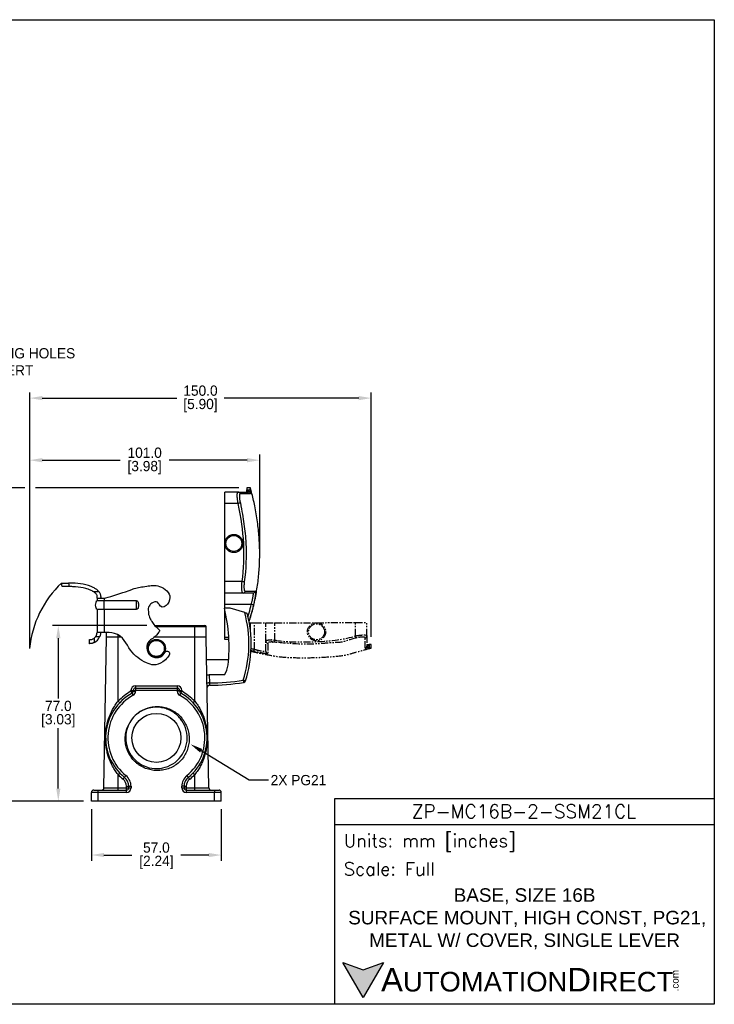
# Model space of a CAD drawing. Header units: inches. Extents: x -6 to 553, y 0 to 432.
# Tile 5 of 5: x 248 to 553, y 0 to 432. Entities that reach past the tile are written whole.
import ezdxf

# ---------------------------------------------------------------- set-up
doc = ezdxf.new("R2010")
doc.units = ezdxf.units.IN
doc.header["$LTSCALE"] = 10
doc.header["$MEASUREMENT"] = 0
doc.linetypes.add('PHANTOM2', pattern=[1.25, 0.625, -0.125, 0.125, -0.125, 0.125, -0.125])
for name, color, linetype in [('DIM', 140, 'Continuous'), ('PHANTOM', 130, 'PHANTOM2'), ('Text', 140, 'Continuous')]:
    doc.layers.add(name, color=color, linetype=linetype)
doc.styles.add('\\M+2ABAC\\M+2A6A11', font='txt')
doc.styles.add('ROMANS', font='romans.shx')
doc.dimstyles.get("Standard").update_dxf_attribs({"dimtxt": 4.5, "dimasz": 5.5, "dimexe": 2.5, "dimexo": 3.5, "dimgap": 1, "dimtad": 0, "dimtih": 1, "dimtoh": 1, "dimdec": 1, "dimzin": 0, "dimdsep": 46, "dimtxsty": 'Standard', "dimcen": 0, "dimadec": 0, "dimazin": 0, "dimtfac": 1, "dimtdec": 1, "dimtofl": 0, "dimtmove": 0, "dimatfit": 3, "dimfxl": 0, "dimtolj": 1, "dimtzin": 0, "dimarcsym": 0})

# ---------------------------------------------------------------- blocks, each defined once
blk = doc.blocks.new('*D0')
at = {"layer": 'Defpoints', "color": 0}
for p in [(178.71, 314.05), (180.34, 312.51)]:
    blk.add_point(p, dxfattribs=at)
at = {"layer": 'DIM', "color": 0, "lineweight": -2}
for p, q in [((208.87, 285.61), (184.34, 308.74)), ((216.37, 285.61), (208.87, 285.61))]:
    blk.add_line(p, q, dxfattribs=at)
at = {"layer": 'DIM', "color": 0}
blk.add_solid([(184.97, 309.41), (183.71, 308.07), (180.34, 312.51)], dxfattribs=at)
at = {"layer": 'DIM', "color": 0, "insert": (217.37, 285.61), "char_height": 4.5, "attachment_point": 4}
blk.add_mtext('\\A1;4X M3\\PMOUNTING HOLES\\PFOR INSERT', dxfattribs=at)
blk = doc.blocks.new('*D1')
at = {"layer": 'Defpoints', "color": 0}
for p in [(320.89, 115.31), (322.79, 114.14)]:
    blk.add_point(p, dxfattribs=at)
at = {"layer": 'DIM', "color": 0, "lineweight": -2}
for p, q in [((348.49, 98.34), (327.47, 111.26)), ((356.99, 98.34), (348.49, 98.34))]:
    blk.add_line(p, q, dxfattribs=at)
at = {"layer": 'DIM', "color": 0}
blk.add_solid([(327.95, 112.04), (326.99, 110.48), (322.79, 114.14)], dxfattribs=at)
at = {"layer": 'DIM', "color": 0, "insert": (357.99, 98.34), "char_height": 4.5, "attachment_point": 4}
blk.add_mtext('\\A1;2X PG21', dxfattribs=at)
blk = doc.blocks.new('*D3')
at = {"layer": 'Defpoints', "color": 0}
for p in [(279.33, 89.14), (336.33, 89.14), (336.33, 65.49)]:
    blk.add_point(p, dxfattribs=at)
at = {"layer": 'DIM', "color": 0, "lineweight": -2}
for p, q in [((279.33, 85.64), (279.33, 62.99)), ((336.33, 85.64), (336.33, 62.99)), ((284.83, 65.49), (297.08, 65.49)), ((330.83, 65.49), (318.58, 65.49))]:
    blk.add_line(p, q, dxfattribs=at)
at = {"layer": 'DIM', "color": 0}
for points in [[(284.83, 66.41), (284.83, 64.58), (279.33, 65.49)], [(330.83, 66.41), (330.83, 64.58), (336.33, 65.49)]]:
    blk.add_solid(points, dxfattribs=at)
at = {"layer": 'DIM', "color": 0, "char_height": 4.5, "attachment_point": 5}
for s, insert in [('\\A1;57.0', (307.83, 68.74)), ('\\A1;[2.24]', (307.83, 62.24))]:
    blk.add_mtext(s, dxfattribs=dict(at, insert=insert))
blk = doc.blocks.new('*D9')
at = {"layer": 'Defpoints', "color": 0}
for p in [(353.17, 238.73), (353.17, 196.17), (252.2, 156.14)]:
    blk.add_point(p, dxfattribs=at)
at = {"layer": 'DIM', "color": 0, "lineweight": -2}
for p, q in [((252.2, 159.64), (252.2, 241.23)), ((257.7, 238.73), (291.93, 238.73)), ((347.67, 238.73), (313.43, 238.73)), ((353.17, 199.67), (353.17, 241.23))]:
    blk.add_line(p, q, dxfattribs=at)
at = {"layer": 'DIM', "color": 0}
for points in [[(257.7, 239.65), (257.7, 237.81), (252.2, 238.73)], [(347.67, 239.65), (347.67, 237.81), (353.17, 238.73)]]:
    blk.add_solid(points, dxfattribs=at)
at = {"layer": 'DIM', "color": 0, "char_height": 4.5, "attachment_point": 5}
for s, insert in [('\\A1;101.0', (302.68, 241.98)), ('\\A1;[3.98]', (302.68, 235.48))]:
    blk.add_mtext(s, dxfattribs=dict(at, insert=insert))
blk = doc.blocks.new('*D10')
at = {"layer": 'Defpoints', "color": 0}
for p in [(264.77, 166.14), (307.15, 166.14), (279.33, 89.14)]:
    blk.add_point(p, dxfattribs=at)
at = {"layer": 'DIM', "color": 0, "lineweight": -2}
for p, q in [((303.65, 166.14), (262.27, 166.14)), ((264.77, 160.64), (264.77, 134.14)), ((264.77, 94.64), (264.77, 121.14)), ((275.83, 89.14), (262.27, 89.14))]:
    blk.add_line(p, q, dxfattribs=at)
at = {"layer": 'DIM', "color": 0}
for points in [[(263.85, 160.64), (265.69, 160.64), (264.77, 166.14)], [(263.85, 94.64), (265.69, 94.64), (264.77, 89.14)]]:
    blk.add_solid(points, dxfattribs=at)
at = {"layer": 'DIM', "color": 0, "char_height": 4.5, "attachment_point": 5}
for s, insert in [('\\A1;77.0', (264.77, 130.89)), ('\\A1;[3.03]', (264.77, 124.39))]:
    blk.add_mtext(s, dxfattribs=dict(at, insert=insert))
blk = doc.blocks.new('*D11')
at = {"layer": 'Defpoints', "color": 0}
for p in [(226.86, 226.67), (347.58, 226.67), (279.33, 89.14)]:
    blk.add_point(p, dxfattribs=at)
at = {"layer": 'DIM', "color": 0, "lineweight": -2}
for p, q in [((250.09, 226.67), (224.36, 226.67)), ((344.08, 226.67), (254.79, 226.67)), ((226.86, 221.17), (226.86, 164.41)), ((226.86, 94.64), (226.86, 151.41)), ((275.83, 89.14), (224.36, 89.14))]:
    blk.add_line(p, q, dxfattribs=at)
at = {"layer": 'DIM', "color": 0}
for points in [[(225.94, 221.17), (227.78, 221.17), (226.86, 226.67)], [(225.94, 94.64), (227.78, 94.64), (226.86, 89.14)]]:
    blk.add_solid(points, dxfattribs=at)
at = {"layer": 'DIM', "color": 0, "char_height": 4.5, "attachment_point": 5}
for s, insert in [('\\A1;137.5', (226.86, 161.16)), ('\\A1;[5.41]', (226.86, 154.66))]:
    blk.add_mtext(s, dxfattribs=dict(at, insert=insert))
blk = doc.blocks.new('*D12')
at = {"layer": 'Defpoints', "color": 0}
for p in [(402.17, 265.97), (252.2, 156.14), (402.17, 157.8)]:
    blk.add_point(p, dxfattribs=at)
at = {"layer": 'DIM', "color": 0, "lineweight": -2}
for p, q in [((252.2, 159.64), (252.2, 268.47)), ((402.17, 161.3), (402.17, 268.47)), ((257.7, 265.97), (316.81, 265.97)), ((396.67, 265.97), (337.56, 265.97))]:
    blk.add_line(p, q, dxfattribs=at)
at = {"layer": 'DIM', "color": 0}
for points in [[(257.7, 266.88), (257.7, 265.05), (252.2, 265.97)], [(396.67, 266.88), (396.67, 265.05), (402.17, 265.97)]]:
    blk.add_solid(points, dxfattribs=at)
at = {"layer": 'DIM', "color": 0, "char_height": 4.5, "attachment_point": 5}
for s, insert in [('\\A1;150.0', (327.18, 269.22)), ('\\A1;[5.90]', (327.18, 262.72))]:
    blk.add_mtext(s, dxfattribs=dict(at, insert=insert))

msp = doc.modelspace()

# ---------------------------------------------------------------- hatches: boundary and pattern name
at = {"layer": 'Text'}
msp.add_hatch(color=256, dxfattribs=at).paths.add_polyline_path([(407.47, 18.41), (398.6, 15.18), (389.73, 18.41), (398.6, 3.05)])

# ---------------------------------------------------------------- linework, layer by layer
for p, q in [((337.83, 219.74), (337.83, 224.74)), ((343.72, 224.74), (337.83, 224.74)), ((349.17, 226.67), (347.58, 226.67)), ((347.58, 226.67), (347.58, 225.74)), ((347.58, 224.74), (347.58, 225.74)), ((347.58, 225.74), (347.89, 225.74)), ((349.09, 224.74), (349.58, 224.74)), ((349.58, 224.74), (349.17, 226.67)), ((337.83, 202.19), (337.83, 219.74)), ((343.74, 219.74), (337.83, 219.74)), ((337.83, 185.44), (337.83, 202.19)), ((266.47, 183.3), (266.21, 184.83)), ((269.25, 184.81), (269.51, 183.27)), ((345.46, 185.44), (337.83, 185.44)), ((337.83, 180.44), (337.83, 185.44)), ((280.02, 181.17), (282.46, 181.17)), ((281.78, 178.17), (281.78, 176.99)), ((281.78, 178.17), (284.84, 178.17)), ((284.84, 178.17), (284.84, 176.99)), ((345.85, 180.44), (337.83, 180.44)), ((337.83, 175.44), (337.83, 180.44)), ((284.84, 176.99), (281.78, 176.99)), ((281.78, 173.35), (284.84, 173.35)), ((281.78, 173.35), (281.78, 163.17)), ((284.84, 173.35), (284.84, 176.99)), ((299.16, 176.99), (284.84, 176.99)), ((284.84, 173.35), (299.16, 173.35)), ((284.84, 173.35), (284.84, 163.17)), ((340.18, 173.74), (337.71, 173.74)), ((349.48, 175.44), (337.83, 175.44)), ((337.83, 173.74), (337.83, 175.44)), ((337.83, 161.08), (337.83, 173.23)), ((346.59, 171.88), (340.18, 173.74)), ((307.15, 166.14), (324.64, 166.14)), ((324.64, 165.65), (307.59, 165.65)), ((324.64, 166.14), (329.15, 166.14)), ((324.64, 165.65), (324.64, 166.14)), ((324.64, 161.14), (324.64, 165.65)), ((329.65, 165.65), (324.64, 165.65)), ((329.73, 161.14), (329.65, 165.65)), ((278.48, 158.23), (278.48, 160.03)), ((280.48, 160.62), (280.48, 158.69)), ((282.91, 161.17), (281.06, 161.17)), ((284.84, 163.17), (281.78, 163.17)), ((284.78, 94.97), (285.94, 161.14)), ((285.94, 161.14), (285.97, 163.16)), ((291.02, 161.14), (285.94, 161.14)), ((291.02, 161.14), (291.02, 162.06)), ((291.02, 133), (291.02, 161.14)), ((292.31, 161.14), (291.02, 161.14)), ((324.64, 161.14), (306.95, 161.14)), ((329.73, 161.14), (324.64, 161.14)), ((324.64, 133), (324.64, 161.14)), ((330.89, 94.97), (329.73, 161.14)), ((337.83, 160.08), (337.83, 161.08)), ((337.83, 161.08), (339.6, 161.08)), ((339.65, 160.08), (337.83, 160.08)), ((339.5, 151.16), (329.91, 151.16)), ((330.02, 144.6), (331.02, 144.6)), ((331.02, 144.6), (331.08, 140.98)), ((337.71, 144.6), (331.02, 144.6)), ((298.68, 139.72), (298.68, 138.74)), ((298.68, 139.72), (316.98, 139.72)), ((298.68, 138.74), (316.98, 138.74)), ((298.68, 138.74), (298.68, 137.74)), ((316.98, 139.72), (316.98, 138.74)), ((316.98, 138.74), (316.98, 137.74)), ((296.68, 137.33), (296.68, 137.72)), ((297.68, 137.34), (297.68, 137.74)), ((297.68, 137.74), (298.68, 137.74)), ((297.68, 137.34), (298.68, 137.34)), ((298.68, 137.74), (298.68, 137.34)), ((316.98, 137.74), (298.68, 137.74)), ((316.98, 137.34), (316.98, 137.74)), ((317.98, 137.74), (316.98, 137.74)), ((317.98, 137.34), (316.98, 137.34)), ((317.98, 137.74), (317.98, 137.34)), ((318.98, 137.72), (318.98, 137.33)), ((295.02, 112.74), (295.43, 111.68)), ((291.02, 94.97), (291.02, 100.78)), ((324.64, 94.97), (324.64, 100.78)), ((294.69, 94.97), (294.69, 95.66)), ((295.69, 95.68), (296.69, 95.68)), ((295.69, 94.99), (295.69, 95.68)), ((296.69, 95.68), (296.69, 94.99)), ((319.97, 95.68), (318.97, 95.68)), ((318.97, 94.99), (318.97, 95.68)), ((319.97, 95.68), (319.97, 94.99)), ((320.97, 95.66), (320.97, 94.97)), ((279.33, 89.14), (279.33, 92.99)), ((282.33, 92.99), (279.33, 92.99)), ((280.33, 93.99), (282.33, 93.99)), ((282.33, 92.99), (282.33, 93.99)), ((282.33, 93.99), (294.69, 93.99)), ((282.33, 89.14), (282.33, 92.99)), ((294.69, 92.99), (282.33, 92.99)), ((284.78, 94.97), (291.02, 94.97)), ((291.02, 93.99), (291.02, 94.97)), ((291.02, 94.97), (294.69, 94.97)), ((294.69, 93.99), (294.69, 94.97)), ((294.69, 92.99), (294.69, 93.99)), ((295.69, 94.99), (296.69, 94.99)), ((318.97, 94.99), (319.97, 94.99)), ((320.97, 94.97), (320.97, 93.99)), ((320.97, 94.97), (324.64, 94.97)), ((320.97, 93.99), (320.97, 92.99)), ((320.97, 93.99), (333.33, 93.99)), ((333.33, 92.99), (320.97, 92.99)), ((324.64, 94.97), (330.89, 94.97)), ((324.64, 93.99), (324.64, 94.97)), ((333.33, 93.99), (335.33, 93.99)), ((333.33, 93.99), (333.33, 92.99)), ((336.33, 92.99), (333.33, 92.99)), ((333.33, 89.14), (333.33, 92.99)), ((336.33, 89.14), (336.33, 92.99)), ((282.33, 89.14), (279.33, 89.14)), ((333.33, 89.14), (282.33, 89.14)), ((336.33, 89.14), (333.33, 89.14))]:
    msp.add_line(p, q)
at = {"flags": 128}
for points in [[(344.68, 219.97), (344.62, 219.95), (344.55, 219.94), (344.45, 219.91), (344.33, 219.88), (344.2, 219.85), (344.05, 219.82), (343.9, 219.78), (343.74, 219.74)], [(346.42, 185.31), (346.36, 185.32), (346.29, 185.33), (346.18, 185.34), (346.06, 185.36), (345.93, 185.38), (345.78, 185.4), (345.62, 185.42), (345.46, 185.44)], [(350.45, 175.21), (350.43, 175.22), (350.37, 175.23), (350.27, 175.26), (350.15, 175.28), (350.01, 175.32), (349.84, 175.36), (349.66, 175.4), (349.48, 175.44)], [(331.08, 140.98), (330.89, 140.98), (330.7, 140.98), (330.53, 140.97), (330.38, 140.97), (330.25, 140.97), (330.16, 140.97), (330.1, 140.97), (330.08, 140.96)], [(346.94, 141.88), (346.92, 141.89), (346.87, 141.9), (346.78, 141.93), (346.66, 141.97), (346.52, 142.01), (346.35, 142.07), (346.17, 142.12), (345.99, 142.18)], [(345.99, 142.18), (346.02, 141.99), (346.05, 141.8), (346.07, 141.63), (346.1, 141.48), (346.12, 141.36), (346.13, 141.27), (346.14, 141.21), (346.14, 141.19)], [(297.16, 136.47), (297.17, 136.45), (297.2, 136.4), (297.24, 136.32), (297.3, 136.21), (297.38, 136.08), (297.46, 135.92), (297.55, 135.76), (297.64, 135.59)], [(318.51, 136.47), (318.5, 136.45), (318.47, 136.4), (318.43, 136.32), (318.37, 136.21), (318.29, 136.08), (318.21, 135.92), (318.12, 135.76), (318.03, 135.59)], [(293.84, 99.57), (293.85, 99.58), (293.88, 99.62), (293.94, 99.7), (294.02, 99.79), (294.11, 99.91), (294.22, 100.05), (294.34, 100.19), (294.46, 100.34)], [(321.83, 99.57), (321.82, 99.58), (321.79, 99.62), (321.73, 99.7), (321.65, 99.79), (321.55, 99.91), (321.45, 100.05), (321.33, 100.19), (321.21, 100.34)]]:
    msp.add_lwpolyline(points, dxfattribs=at)
for centre, radius in [((341.83, 202.19), 4), ((341.83, 202.19), 3.5), ((307.83, 156.14), 3.97), ((307.83, 156.14), 3.48), ((307.83, 116.9), 10.75)]:
    msp.add_circle(centre, radius)
for centre, radius, start, end in [((343.71, 223.77), 0.976, 14.3842, 89.4318), ((348.21, 223.74), 0.997, 14.9974, 89.9335), ((345.84, 181.42), 0.981, 270.643, 351.2073), ((350.32, 181.44), 0.998, 270.0647, 350.5564), ((267.66, 156.83), 72.07, 353.6687, 13.5752), ((296.11, 158.05), 52.34, 342.3567, 15.3218), ((296.11, 158.05), 53.34, 342.3567, 14.6648), ((329.15, 165.64), 0.5, 1, 90), ((278.39, 163.17), 4.94, 294.9332, 336.1329), ((278.63, 163.17), 3.15, 305.9465, 320.5257), ((327.44, 150.8), 12, 328.862, 350.7815), ((298.68, 137.72), 2, 90, 180), ((298.68, 137.74), 1, 90, 180), ((316.98, 137.72), 2, 0, 90), ((316.98, 137.74), 1, 0, 90), ((331.12, 138.98), 1, 90.3499, 181), ((330.49, 241.46), 100.48, 270.337, 278.8717), ((330.49, 241.46), 101.48, 270.3499, 278.8717), ((345.99, 142.18), 1, 278.8717, 342.3567), ((307.83, 116.9), 22.28, 118.6119, 231.0817), ((307.83, 116.9), 21.28, 118.6119, 231.0817), ((307.83, 116.89), 23.28, 118.6119, 136.2167), ((296.93, 152.06), 14.34, 269.0017, 272.9981), ((296.93, 151.66), 14.34, 269.0014, 272.9982), ((322.52, 151.14), 29.3, 208.1352, 210.0611), ((296.68, 137.34), 1, 298.6119, 0), ((296.68, 137.34), 2, 298.6119, 0), ((318.98, 137.34), 2, 180, 241.3881), ((318.73, 152.06), 14.34, 267.0019, 270.9983), ((318.98, 137.34), 1, 180, 241.3881), ((318.73, 151.66), 14.34, 267.0018, 270.9986), ((307.83, 116.9), 21.28, 308.9183, 61.3881), ((293.15, 151.14), 29.3, 329.9389, 331.8648), ((307.83, 116.9), 22.28, 308.9183, 61.3881), ((307.83, 116.89), 23.28, 43.7833, 61.3881), ((304.71, 146.92), 19.53, 225.4977, 228.3969), ((307.85, 116.92), 13.5, 153.6778, 121.6271), ((310.96, 146.92), 19.53, 311.6031, 314.5023), ((307.83, 116.9), 13.5, 121.5384, 154.2248), ((277.24, 115.52), 20.18, 313.0598, 315.9333), ((307.83, 116.89), 23.28, 223.7833, 231.0817), ((275.29, 113.56), 23.23, 320.4514, 322.9516), ((290.69, 95.68), 5, 0, 51.0817), ((290.69, 95.68), 6, 0, 51.0817), ((324.97, 95.68), 6, 128.9183, 180), ((324.97, 95.68), 5, 128.9183, 180), ((340.37, 113.56), 23.23, 217.0484, 219.5486), ((307.83, 116.89), 23.28, 308.9183, 316.2167), ((338.43, 115.52), 20.18, 224.0667, 226.9402), ((290.69, 95.66), 4, 0, 51.0817), ((294.94, 110), 14.34, 269.0017, 272.9985), ((320.72, 110), 14.34, 267.0015, 270.9983), ((324.97, 95.66), 4, 128.9183, 180), ((280.33, 92.99), 1, 90, 180), ((283.78, 94.99), 1, 270, 359), ((294.69, 94.99), 2, 270, 0), ((294.69, 94.99), 1, 270, 0), ((294.94, 109.31), 14.34, 269.0017, 272.9985), ((320.97, 94.99), 2, 180, 270), ((320.97, 94.99), 1, 180, 270), ((320.72, 109.31), 14.34, 267.0015, 270.9983), ((331.89, 94.99), 1, 181, 270), ((335.33, 92.99), 1, 0, 90)]:
    msp.add_arc(centre, radius, start, end)
msp.add_ellipse((282.08, 175.17), major_axis=(0, 1.9), ratio=0.572252, start_param=0.284383, end_param=2.85721)
for points, knots in [([(343.74, 219.74), (343.67, 220.07), (343.62, 220.39), (343.54, 220.87), (343.52, 221.02), (343.48, 221.34), (343.46, 221.49), (343.4, 221.95), (343.38, 222.24), (343.34, 222.78), (343.33, 223.04), (343.32, 223.51), (343.33, 223.72), (343.36, 224.08), (343.39, 224.24), (343.46, 224.49), (343.5, 224.58), (343.6, 224.71), (343.66, 224.74), (343.72, 224.74)], [0, 0, 0, 0, 0.125, 0.125, 0.1875, 0.1875, 0.25, 0.25, 0.375, 0.375, 0.5, 0.5, 0.625, 0.625, 0.75, 0.75, 0.875, 0.875, 1, 1, 1, 1]), ([(347.89, 225.74), (348.02, 225.74), (348.14, 225.74), (348.38, 225.76), (348.49, 225.77), (348.76, 225.8), (348.87, 225.83), (348.88, 225.86)], [0, 0, 0, 0, 0.25, 0.25, 0.5, 0.5, 1, 1, 1, 1]), ([(349.09, 224.75), (349.04, 224.88), (348.91, 224.99), (348.65, 225.09), (348.56, 225.11), (348.34, 225.14), (348.23, 225.13), (348.12, 225.12)], [0, 0, 0, 0, 0.5, 0.5, 0.75, 0.75, 1, 1, 1, 1]), ([(348.21, 224.74), (348.22, 224.74), (348.23, 224.75), (348.23, 224.78), (348.23, 224.81), (348.21, 224.91), (348.17, 225.01), (348.12, 225.12)], [0, 0, 0, 0, 0.25, 0.25, 0.5, 0.5, 1, 1, 1, 1]), ([(348.52, 167.76), (349.03, 169.38), (350.18, 173.09), (351.48, 179.01), (352.51, 185.47), (353.09, 191.98), (353.25, 198.52), (352.97, 205.05), (352.25, 211.55), (351.16, 218.67), (350.09, 222.77), (349.57, 224.75)], [0, 0, 0, 0, 0.089384, 0.204054, 0.318723, 0.433392, 0.548061, 0.66273, 0.777399, 0.892068, 1, 1, 1, 1]), ([(348.88, 225.86), (348.96, 226.08), (349.12, 226.52), (349.2, 226.74), (349.17, 226.67), (349.17, 226.67)], [0, 0, 0, 0, 0.495415, 0.990827, 1, 1, 1, 1]), ([(348.88, 225.86), (348.93, 225.66), (348.97, 225.47), (349.04, 225.08), (349.07, 224.9), (349.09, 224.74)], [0, 0, 0, 0, 0.5, 0.5, 1, 1, 1, 1]), ([(349.09, 224.75), (349.14, 224.52), (349.17, 224.33), (349.19, 224.14), (349.2, 224.09), (349.19, 224.02), (349.18, 224), (349.17, 224)], [0, 0, 0, 0, 0.5, 0.5, 0.75, 0.75, 1, 1, 1, 1]), ([(349.09, 224.74), (349.09, 224.74), (349.09, 224.74), (349.09, 224.74), (349.09, 224.75), (349.09, 224.75), (349.09, 224.75)], [0, 0, 0, 0, 0.00002131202, 0.00002131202, 0.00002131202, 0.00004053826, 0.00004053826, 0.00004053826, 0.00004053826]), ([(344.66, 224.01), (344.59, 224.01), (344.53, 223.98), (344.43, 223.88), (344.39, 223.8), (344.32, 223.6), (344.3, 223.48), (344.26, 223.18), (344.26, 223.01), (344.26, 222.63), (344.27, 222.42), (344.31, 221.98), (344.34, 221.74), (344.41, 221.25), (344.46, 221), (344.56, 220.49), (344.61, 220.23), (344.68, 219.97)], [0, 0, 0, 0, 0.125, 0.125, 0.25, 0.25, 0.375, 0.375, 0.5, 0.5, 0.625, 0.625, 0.75, 0.75, 0.875, 0.875, 1, 1, 1, 1]), ([(344.68, 219.97), (345.34, 216.39), (345.88, 213.59), (346.49, 209.36), (346.66, 207.94), (346.94, 205.11), (347.04, 203.7), (347.4, 196.63), (347.17, 190.97), (346.42, 185.31)], [0, 0, 0, 0, 0.25, 0.25, 0.375, 0.375, 0.5, 0.5, 1, 1, 1, 1]), ([(266.21, 184.83), (266.21, 184.83), (266.23, 184.83), (266.3, 184.83), (266.36, 184.83), (266.52, 184.83), (266.61, 184.83), (266.84, 184.83), (266.97, 184.82), (267.39, 184.82), (267.73, 184.82), (268.27, 184.81), (268.47, 184.81), (268.86, 184.81), (269.05, 184.81), (269.25, 184.81)], [0, 0, 0, 0, 0.125, 0.125, 0.25, 0.25, 0.375, 0.375, 0.5, 0.5, 0.75, 0.75, 0.875, 0.875, 1, 1, 1, 1]), ([(269.51, 183.27), (269.32, 183.27), (269.12, 183.27), (268.73, 183.28), (268.54, 183.28), (268.17, 183.28), (268, 183.28), (267.67, 183.28), (267.51, 183.28), (267.23, 183.29), (267.1, 183.29), (266.88, 183.29), (266.78, 183.29), (266.55, 183.3), (266.47, 183.3), (266.47, 183.3)], [0, 0, 0, 0, 0.125, 0.125, 0.25, 0.25, 0.375, 0.375, 0.5, 0.5, 0.625, 0.625, 0.75, 0.75, 1, 1, 1, 1]), ([(282.46, 181.17), (282.21, 181.46), (281.59, 182.02), (280.57, 182.64), (279.37, 183.22), (277.79, 183.83), (274.92, 184.56), (271.97, 184.77), (269.83, 184.8), (269.25, 184.81)], [0.135711, 0.135711, 0.135711, 0.135711, 0.1875, 0.25, 0.2990503, 0.375, 0.5, 0.75, 0.8404632, 0.8404632, 0.8404632, 0.8404632]), ([(280.02, 181.17), (280.01, 181.18), (279.74, 181.33), (279.03, 181.69), (277.59, 182.28), (274.98, 182.99), (272.2, 183.23), (270.08, 183.26), (269.51, 183.27)], [0.2484094, 0.2484094, 0.2484094, 0.2484094, 0.25, 0.2990503, 0.375, 0.5, 0.75, 0.8407203, 0.8407203, 0.8407203, 0.8407203]), ([(284.84, 178.17), (286.54, 178.47), (296.41, 181.75), (298.38, 182.57), (300.67, 183.03), (303.71, 183.48), (309.56, 184.35), (315.21, 179.33), (311.52, 173.46), (309.59, 174.31), (308.43, 176.55), (307.22, 176.91), (305.37, 175.67), (304.85, 175.15), (304.07, 173.57), (304.36, 172.37), (304.39, 170.83), (305.22, 168.88), (305.89, 167.85), (307.11, 165.72), (309.5, 164.12), (307.16, 160.72), (303.05, 159.48), (303.58, 151.88), (310.2, 151.55), (312.1, 155.52), (314.76, 154.05), (308.8, 147.9), (302.42, 149.82), (295.8, 154.58), (292.91, 162.99), (286.1, 163.18), (284.84, 163.17)], [0, 0, 0, 0, 0.0366612, 0.0734849, 0.1290598, 0.1861949, 0.2618133, 0.3497389, 0.4046053, 0.4912797, 0.5073516, 0.5588836, 0.5689478, 0.5979289, 0.606909, 0.6497686, 0.6577297, 0.6785592, 0.6844281, 0.7138151, 0.7157875, 0.7204106, 0.7376592, 0.7672481, 0.7970381, 0.8052323, 0.8135209, 0.8275031, 0.8558228, 0.8954301, 0.9362534, 0.9518063, 0.9518063, 0.9518063, 0.9518063]), ([(345.85, 180.44), (345.79, 180.44), (345.73, 180.47), (345.65, 180.57), (345.62, 180.61), (345.57, 180.7), (345.55, 180.75), (345.49, 180.94), (345.45, 181.09), (345.39, 181.45), (345.36, 181.66), (345.33, 182.12), (345.32, 182.38), (345.31, 182.92), (345.31, 183.22), (345.33, 183.82), (345.35, 184.14), (345.39, 184.78), (345.42, 185.11), (345.46, 185.44)], [0, 0, 0, 0, 0.125, 0.125, 0.1875, 0.1875, 0.25, 0.25, 0.375, 0.375, 0.5, 0.5, 0.625, 0.625, 0.75, 0.75, 0.875, 0.875, 1, 1, 1, 1]), ([(346.42, 185.31), (346.38, 185.05), (346.35, 184.78), (346.31, 184.26), (346.29, 184), (346.27, 183.52), (346.26, 183.28), (346.27, 182.84), (346.28, 182.63), (346.32, 182.26), (346.34, 182.09), (346.4, 181.8), (346.44, 181.67), (346.53, 181.47), (346.58, 181.4), (346.69, 181.3), (346.74, 181.27), (346.81, 181.27)], [0, 0, 0, 0, 0.125, 0.125, 0.25, 0.25, 0.375, 0.375, 0.5, 0.5, 0.625, 0.625, 0.75, 0.75, 0.875, 0.875, 1, 1, 1, 1]), ([(281.78, 178.17), (281.78, 178.17), (281.78, 178.2), (281.81, 178.3), (281.82, 178.38), (281.85, 178.58), (281.86, 178.7), (281.85, 178.99), (281.83, 179.15), (281.73, 179.5), (281.64, 179.68), (281.41, 180.04), (281.27, 180.21), (280.95, 180.53), (280.78, 180.67), (280.41, 180.94), (280.22, 181.06), (280.02, 181.17)], [0, 0, 0, 0, 0.125, 0.125, 0.25, 0.25, 0.375, 0.375, 0.5, 0.5, 0.625, 0.625, 0.75, 0.75, 0.875, 0.875, 1, 1, 1, 1]), ([(282.46, 181.17), (282.59, 181.01), (282.72, 180.85), (282.93, 180.51), (283.03, 180.33), (283.18, 179.97), (283.24, 179.79), (283.33, 179.44), (283.35, 179.28), (283.38, 178.98), (283.38, 178.84), (283.38, 178.61), (283.37, 178.5), (283.36, 178.34), (283.35, 178.28), (283.34, 178.19), (283.34, 178.17), (283.34, 178.17)], [0, 0, 0, 0, 0.125, 0.125, 0.25, 0.25, 0.375, 0.375, 0.5, 0.5, 0.625, 0.625, 0.75, 0.75, 0.875, 0.875, 1, 1, 1, 1]), ([(346.81, 181.27), (347.94, 181.27), (348.88, 181.27), (350.39, 181.27), (350.94, 181.28), (351.31, 181.28)], [0, 0, 0, 0, 0.5, 0.5, 1, 1, 1, 1]), ([(349.48, 175.44), (349.57, 175.76), (349.65, 176.08), (349.77, 176.55), (349.81, 176.71), (349.89, 177.02), (349.92, 177.17), (350.03, 177.62), (350.09, 177.91), (350.2, 178.45), (350.24, 178.71), (350.32, 179.18), (350.35, 179.39), (350.38, 179.67), (350.39, 179.76), (350.4, 179.92), (350.41, 179.99), (350.41, 180.18), (350.41, 180.28), (350.38, 180.41), (350.36, 180.44), (350.33, 180.44)], [0, 0, 0, 0, 0.125, 0.125, 0.1875, 0.1875, 0.25, 0.25, 0.375, 0.375, 0.5, 0.5, 0.625, 0.625, 0.6875, 0.6875, 0.75, 0.75, 0.875, 0.875, 1, 1, 1, 1]), ([(351.39, 180.83), (351.39, 180.69), (351.37, 180.41), (351.31, 179.79), (351.21, 179.05), (351.06, 178.18), (350.89, 177.24), (350.68, 176.24), (350.53, 175.56), (350.45, 175.21)], [0, 0, 0, 0, 0.138185, 0.279616, 0.42106, 0.565793, 0.710549, 0.855264, 1, 1, 1, 1]), ([(351.31, 181.28), (351.34, 181.25), (351.39, 181.21), (351.39, 180.94), (351.39, 180.83)], [0, 0, 0, 0, 0.569, 1, 1, 1, 1]), ([(299.16, 173.35), (299.16, 173.43), (299.16, 173.55), (299.16, 173.84), (299.16, 173.99), (299.16, 174.48), (299.16, 174.82), (299.16, 175.34), (299.16, 175.52), (299.16, 175.85), (299.16, 176.02), (299.16, 176.35), (299.16, 176.51), (299.16, 176.79), (299.16, 176.92), (299.16, 176.99)], [0, 0, 0, 0, 0.125, 0.125, 0.25, 0.25, 0.5, 0.5, 0.625, 0.625, 0.75, 0.75, 0.875, 0.875, 1, 1, 1, 1]), ([(299.16, 176.99), (299.31, 176.99), (299.46, 176.94), (299.7, 176.75), (299.78, 176.61), (299.87, 176.33), (299.89, 176.17), (299.91, 175.87), (299.91, 175.72), (299.91, 175.57)], [0, 0, 0, 0, 0.25, 0.25, 0.5, 0.5, 0.75, 0.75, 1, 1, 1, 1]), ([(299.91, 174.77), (299.91, 174.62), (299.91, 174.47), (299.89, 174.16), (299.87, 174.01), (299.8, 173.8), (299.77, 173.73), (299.69, 173.6), (299.64, 173.54), (299.46, 173.4), (299.31, 173.35), (299.16, 173.35)], [0, 0, 0, 0, 0.25, 0.25, 0.5, 0.5, 0.625, 0.625, 0.75, 0.75, 1, 1, 1, 1]), ([(348.03, 170.03), (348.21, 170.61), (348.75, 172.4), (349.18, 174.22), (349.48, 175.44)], [0, 0, 0, 0, 0.325687, 1, 1, 1, 1]), ([(350.45, 175.21), (350.29, 174.57), (349.83, 172.62), (349.18, 170.21), (348.61, 168.47), (348.45, 167.99)], [0, 0, 0, 0, 0.266863, 0.800672, 1, 1, 1, 1]), ([(346.59, 171.88), (346.73, 171.84), (346.86, 171.8), (347.12, 171.72), (347.24, 171.69), (347.46, 171.63), (347.55, 171.6), (347.68, 171.56), (347.71, 171.55), (347.71, 171.55)], [0, 0, 0, 0, 0.25, 0.25, 0.5, 0.5, 0.75, 0.75, 1, 1, 1, 1]), ([(278.48, 160.03), (278.48, 160.03), (278.49, 160.03), (278.55, 160.03), (278.59, 160.03), (278.7, 160.03), (278.76, 160.03), (278.92, 160.04), (279.01, 160.05), (279.3, 160.09), (279.54, 160.15), (279.89, 160.29), (280.02, 160.34), (280.25, 160.47), (280.37, 160.54), (280.48, 160.62)], [0, 0, 0, 0, 0.125, 0.125, 0.25, 0.25, 0.375, 0.375, 0.5, 0.5, 0.75, 0.75, 0.875, 0.875, 1, 1, 1, 1]), ([(281.06, 161.17), (281.15, 161.28), (281.23, 161.39), (281.37, 161.62), (281.43, 161.74), (281.54, 161.98), (281.59, 162.09), (281.66, 162.32), (281.69, 162.43), (281.73, 162.63), (281.74, 162.72), (281.76, 162.88), (281.77, 162.95), (281.78, 163.11), (281.78, 163.17), (281.78, 163.17)], [0, 0, 0, 0, 0.125, 0.125, 0.25, 0.25, 0.375, 0.375, 0.5, 0.5, 0.625, 0.625, 0.75, 0.75, 1, 1, 1, 1]), ([(283.34, 163.17), (283.34, 163.17), (283.34, 163.16), (283.34, 163.11), (283.34, 163.07), (283.33, 162.96), (283.33, 162.9), (283.32, 162.75), (283.31, 162.66), (283.28, 162.38), (283.24, 162.15), (283.14, 161.79), (283.1, 161.67), (283.02, 161.42), (282.97, 161.29), (282.91, 161.17)], [0, 0, 0, 0, 0.125, 0.125, 0.25, 0.25, 0.375, 0.375, 0.5, 0.5, 0.75, 0.75, 0.875, 0.875, 1, 1, 1, 1]), ([(280.48, 158.69), (280.35, 158.63), (280.23, 158.58), (279.99, 158.49), (279.86, 158.45), (279.62, 158.38), (279.51, 158.35), (279.29, 158.31), (279.18, 158.29), (278.89, 158.25), (278.74, 158.24), (278.58, 158.23), (278.54, 158.23), (278.49, 158.23), (278.48, 158.23), (278.48, 158.23)], [0, 0, 0, 0, 0.125, 0.125, 0.25, 0.25, 0.375, 0.375, 0.5, 0.5, 0.75, 0.75, 0.875, 0.875, 1, 1, 1, 1]), ([(331.08, 140.98), (331.09, 140.85), (331.09, 140.72), (331.1, 140.48), (331.1, 140.37), (331.11, 140.09), (331.11, 139.98), (331.11, 139.98)], [0, 0, 0, 0, 0.25, 0.25, 0.5, 0.5, 1, 1, 1, 1]), ([(291.02, 100.78), (290.55, 101.36), (290.1, 101.95), (289.49, 102.87), (289.29, 103.19), (288.91, 103.82), (288.73, 104.14), (287.86, 105.74), (287.3, 107.04), (286.63, 109.04), (286.44, 109.71), (286.1, 111.08), (285.96, 111.78), (285.73, 113.18), (285.64, 113.88), (285.56, 114.97), (285.53, 115.33), (285.5, 116.07), (285.49, 116.44), (285.49, 117.19), (285.5, 117.56), (285.53, 118.3), (285.55, 118.67), (285.65, 119.78), (285.73, 120.5), (285.96, 121.91), (286.11, 122.61), (286.45, 123.99), (286.65, 124.67), (287.32, 126.69), (287.88, 128.01), (288.92, 129.95), (289.29, 130.58), (290.11, 131.81), (290.55, 132.41), (291.02, 133)], [0, 0, 0, 0, 0.0625, 0.0625, 0.09375, 0.09375, 0.125, 0.125, 0.25, 0.25, 0.3125, 0.3125, 0.375, 0.375, 0.4375, 0.4375, 0.46875, 0.46875, 0.5, 0.5, 0.53125, 0.53125, 0.5625, 0.5625, 0.625, 0.625, 0.6875, 0.6875, 0.75, 0.75, 0.875, 0.875, 0.9375, 0.9375, 1, 1, 1, 1]), ([(319.04, 124.37), (318.59, 124.98), (317.7, 126.2), (315.98, 127.7), (314.06, 128.92), (311.95, 129.79), (309.73, 130.31), (307.45, 130.43), (305.18, 130.18), (303, 129.53), (301.11, 128.66), (300.06, 127.86), (299.62, 127.53)], [0, 0, 0, 0, 0.102235, 0.205019, 0.307802, 0.410585, 0.513368, 0.616151, 0.718935, 0.821718, 0.924501, 1, 1, 1, 1]), ([(300.77, 128.41), (301.12, 128.64), (301.49, 128.85), (302.23, 129.25), (302.61, 129.43), (303.78, 129.92), (304.58, 130.17), (305.8, 130.43), (306.22, 130.5), (307.05, 130.59), (307.48, 130.62), (308.73, 130.65), (309.56, 130.6), (310.81, 130.4), (311.22, 130.32), (312.04, 130.11), (312.44, 129.99), (313.62, 129.58), (314.38, 129.23), (315.48, 128.61), (315.84, 128.38), (316.52, 127.9), (316.86, 127.64), (317.81, 126.84), (318.4, 126.24), (319.21, 125.27), (319.47, 124.93), (319.94, 124.24), (320.16, 123.89), (320.78, 122.8), (321.13, 122.04), (321.69, 120.45), (321.9, 119.63), (322.1, 118.4), (322.15, 117.98), (322.21, 117.15), (322.22, 116.73), (322.21, 115.46), (322.12, 114.63), (321.89, 113.4), (321.79, 112.99), (321.57, 112.19), (321.44, 111.78), (320.99, 110.6), (320.63, 109.85), (319.79, 108.42), (319.3, 107.74), (318.76, 107.09)], [0, 0, 0, 0, 0.03125, 0.03125, 0.0625, 0.0625, 0.125, 0.125, 0.15625, 0.15625, 0.1875, 0.1875, 0.25, 0.25, 0.28125, 0.28125, 0.3125, 0.3125, 0.375, 0.375, 0.40625, 0.40625, 0.4375, 0.4375, 0.5, 0.5, 0.53125, 0.53125, 0.5625, 0.5625, 0.625, 0.625, 0.6875, 0.6875, 0.71875, 0.71875, 0.75, 0.75, 0.8125, 0.8125, 0.84375, 0.84375, 0.875, 0.875, 0.9375, 0.9375, 1, 1, 1, 1]), ([(324.64, 133), (325.12, 132.41), (325.56, 131.81), (326.38, 130.57), (326.76, 129.93), (327.79, 128), (328.35, 126.69), (329.02, 124.68), (329.22, 124), (329.56, 122.63), (329.7, 121.93), (329.93, 120.51), (330.02, 119.8), (330.11, 118.69), (330.14, 118.32), (330.17, 117.58), (330.17, 117.2), (330.18, 116.46), (330.17, 116.09), (330.14, 115.35), (330.12, 114.99), (330.03, 113.9), (329.94, 113.19), (329.71, 111.79), (329.57, 111.09), (329.23, 109.72), (329.04, 109.05), (328.59, 107.71), (328.34, 107.05), (327.77, 105.74), (327.46, 105.09), (326.76, 103.8), (326.39, 103.18), (325.57, 101.95), (325.12, 101.36), (324.64, 100.78)], [0, 0, 0, 0, 0.0625, 0.0625, 0.125, 0.125, 0.25, 0.25, 0.3125, 0.3125, 0.375, 0.375, 0.4375, 0.4375, 0.46875, 0.46875, 0.5, 0.5, 0.53125, 0.53125, 0.5625, 0.5625, 0.625, 0.625, 0.6875, 0.6875, 0.75, 0.75, 0.8125, 0.8125, 0.875, 0.875, 0.9375, 0.9375, 1, 1, 1, 1]), ([(318.76, 107.09), (318.17, 106.48), (317.54, 105.92), (316.52, 105.16), (316.17, 104.92), (315.46, 104.48), (315.09, 104.28), (313.97, 103.72), (313.19, 103.41), (311.98, 103.05), (311.57, 102.94), (310.74, 102.77), (310.33, 102.71), (309.08, 102.56), (308.25, 102.54), (306.98, 102.61), (306.56, 102.65), (305.73, 102.78), (305.32, 102.86), (304.1, 103.15), (303.31, 103.41), (301.75, 104.1), (301.02, 104.5), (299.98, 105.2), (299.64, 105.45), (298.99, 105.98), (298.67, 106.26), (297.76, 107.14), (297.21, 107.77), (296.48, 108.79), (296.26, 109.14), (295.83, 109.87), (295.63, 110.24), (295.1, 111.39), (294.81, 112.18), (294.49, 113.39), (294.4, 113.8), (294.26, 114.63), (294.21, 115.06), (294.12, 116.31), (294.13, 117.15), (294.31, 118.81), (294.48, 119.65), (294.97, 121.26), (295.29, 122.03), (295.68, 122.77)], [0, 0, 0, 0, 0.0625, 0.0625, 0.09375, 0.09375, 0.125, 0.125, 0.1875, 0.1875, 0.21875, 0.21875, 0.25, 0.25, 0.3125, 0.3125, 0.34375, 0.34375, 0.375, 0.375, 0.4375, 0.4375, 0.5, 0.5, 0.53125, 0.53125, 0.5625, 0.5625, 0.625, 0.625, 0.65625, 0.65625, 0.6875, 0.6875, 0.75, 0.75, 0.78125, 0.78125, 0.8125, 0.8125, 0.875, 0.875, 0.9375, 0.9375, 1, 1, 1, 1])]:
    msp.add_open_spline(points, degree=3, knots=knots)
for points in [[(343.72, 224.74), (345.94, 224.74), (347.43, 224.74), (348.21, 224.74)], [(348.12, 225.12), (348.07, 225.3), (347.98, 225.52), (347.89, 225.74)], [(349.17, 224), (348.39, 224), (346.89, 224), (344.66, 224.01)], [(345.46, 185.44), (346.21, 191.08), (346.65, 202.3), (345.06, 213.41), (343.74, 219.74)], [(350.33, 180.44), (349.6, 180.44), (348.11, 180.44), (345.85, 180.44)], [(299.91, 175.57), (299.91, 175.31), (299.91, 175.04), (299.91, 174.77)]]:
    msp.add_open_spline(points, degree=3)
at = {"layer": 'Defpoints'}
msp.add_lwpolyline([(552.75, 0), (-6.25, 0), (-6.25, 432), (552.75, 432)], close=True, dxfattribs=at)
at = {"layer": 'DIM'}
msp.add_line((252.2, 156.14), (252.2, 160.12), dxfattribs=at)
msp.add_arc((296.98, 152.04), 44.97, 133.1833, 174.7706, dxfattribs=at)
at = {"layer": 'PHANTOM', "color": 4, "ltscale": 0.5}
for p, q in [((349.05, 164.55), (349.2, 165.06)), ((349.2, 165.06), (349.2, 167.53)), ((349.2, 167.41), (350.9, 167.41)), ((350.9, 155.76), (350.9, 167.41)), ((350.9, 167.41), (355.9, 167.41)), ((355.9, 167.41), (359.89, 167.41)), ((355.9, 159.39), (355.9, 167.41)), ((359.89, 167.41), (378.14, 167.41)), ((359.89, 159.78), (359.89, 167.41)), ((378.14, 167.41), (395.23, 167.55)), ((395.23, 161.65), (395.23, 167.55)), ((395.23, 167.55), (400.23, 167.55)), ((400.23, 161.66), (400.23, 167.55)), ((400.23, 157.8), (401.23, 157.8)), ((400.23, 156.29), (400.23, 155.8)), ((400.23, 155.8), (402.17, 156.21)), ((401.23, 157.8), (401.23, 157.49)), ((402.17, 157.8), (401.23, 157.8)), ((402.17, 156.21), (402.17, 157.8))]:
    msp.add_line(p, q, dxfattribs=at)
at = {"layer": 'PHANTOM', "color": 4, "ltscale": 0.5, "flags": 128}
for points in [[(395.46, 160.71), (395.45, 160.76), (395.43, 160.84), (395.41, 160.94), (395.38, 161.05), (395.34, 161.19), (395.31, 161.33), (395.27, 161.49), (395.23, 161.65)], [(350.67, 154.79), (350.68, 154.82), (350.69, 154.88), (350.71, 154.97), (350.74, 155.09), (350.78, 155.23), (350.82, 155.4), (350.86, 155.58), (350.9, 155.76)], [(359.76, 158.82), (359.77, 158.88), (359.78, 158.96), (359.79, 159.06), (359.81, 159.18), (359.83, 159.31), (359.85, 159.46), (359.87, 159.62), (359.89, 159.78)]]:
    msp.add_lwpolyline(points, dxfattribs=at)
at = {"layer": 'PHANTOM', "color": 4, "ltscale": 0.5}
for radius in [4, 3.5]:
    msp.add_circle((378.14, 163.41), radius, dxfattribs=at)
for centre, radius, start, end in [((399.26, 161.67), 0.976, 284.3842, 359.4318), ((356.88, 159.4), 0.981, 180.643, 261.2073), ((399.24, 157.18), 0.997, 284.9974, 359.9335), ((356.9, 154.92), 0.998, 180.0647, 260.5564)]:
    msp.add_arc(centre, radius, start, end, dxfattribs=at)
for points, knots in [([(355.9, 159.39), (355.9, 159.45), (355.93, 159.51), (356.02, 159.59), (356.06, 159.62), (356.16, 159.67), (356.21, 159.69), (356.4, 159.76), (356.55, 159.79), (356.91, 159.85), (357.12, 159.88), (357.58, 159.91), (357.84, 159.92), (358.38, 159.93), (358.68, 159.93), (358.27, 159.91), (358.59, 159.89), (359.23, 159.85), (359.56, 159.82), (359.89, 159.78)], [0, 0, 0, 0, 0.125, 0.125, 0.1875, 0.1875, 0.25, 0.25, 0.375, 0.375, 0.5, 0.5, 0.625, 0.625, 0.75, 0.75, 0.875, 0.875, 1, 1, 1, 1]), ([(395.46, 160.71), (392.69, 160.04), (391.04, 159.36), (388.81, 158.75), (383.89, 158.58), (381.06, 158.31), (379.65, 158.2), (372.57, 157.84), (368.92, 158.07), (359.76, 158.82)], [0, 0, 0, 0, 0.25, 0.25, 0.375, 0.375, 0.5, 0.5, 1, 1, 1, 1]), ([(395.23, 161.65), (395.56, 161.71), (395.88, 161.77), (396.36, 161.84), (396.52, 161.87), (396.83, 161.91), (396.99, 161.93), (397.44, 161.98), (397.73, 162.01), (398.28, 162.05), (398.54, 162.06), (399, 162.06), (399.21, 162.06), (399.58, 162.02), (399.73, 162), (399.98, 161.93), (400.08, 161.89), (400.2, 161.79), (400.23, 161.73), (400.23, 161.66)], [0, 0, 0, 0, 0.125, 0.125, 0.1875, 0.1875, 0.25, 0.25, 0.375, 0.375, 0.5, 0.5, 0.625, 0.625, 0.75, 0.75, 0.875, 0.875, 1, 1, 1, 1]), ([(399.5, 160.73), (399.5, 160.79), (399.48, 160.85), (399.37, 160.95), (399.3, 161), (399.1, 161.06), (398.97, 161.09), (398.67, 161.12), (398.5, 161.13), (398.12, 161.12), (397.91, 161.11), (397.47, 161.07), (397.24, 161.04), (396.75, 160.97), (396.49, 160.93), (395.98, 160.83), (395.72, 160.77), (395.46, 160.71)], [0, 0, 0, 0, 0.125, 0.125, 0.25, 0.25, 0.375, 0.375, 0.5, 0.5, 0.625, 0.625, 0.75, 0.75, 0.875, 0.875, 1, 1, 1, 1]), ([(349.36, 154.94), (351.05, 154.51), (354.83, 153.69), (359.91, 152.73), (364.43, 152.15), (374.47, 151.99), (381, 152.27), (391, 152.99), (394.17, 154.23), (398.26, 155.3), (400.25, 155.82)], [0.1121937, 0.1121937, 0.1121937, 0.1121937, 0.2040535, 0.3187226, 0.4333917, 0.5480608, 0.6627299, 0.777399, 0.8920681, 1, 1, 1, 1]), ([(350.9, 155.76), (351.22, 155.67), (351.54, 155.59), (352.01, 155.47), (352.17, 155.43), (352.48, 155.35), (352.63, 155.32), (353.08, 155.22), (353.37, 155.15), (353.91, 155.05), (354.17, 155), (354.64, 154.92), (354.85, 154.89), (355.13, 154.86), (355.22, 154.85), (355.37, 154.84), (355.45, 154.84), (355.64, 154.83), (355.74, 154.83), (355.87, 154.86), (355.9, 154.88), (355.9, 154.91)], [0, 0, 0, 0, 0.125, 0.125, 0.1875, 0.1875, 0.25, 0.25, 0.375, 0.375, 0.5, 0.5, 0.625, 0.625, 0.6875, 0.6875, 0.75, 0.75, 0.875, 0.875, 1, 1, 1, 1]), ([(359.76, 158.82), (359.5, 158.86), (359.23, 158.89), (358.71, 158.93), (358.45, 158.95), (358.97, 158.97), (358.74, 158.98), (358.29, 158.97), (358.09, 158.96), (357.72, 158.92), (357.55, 158.9), (357.25, 158.84), (357.13, 158.8), (356.93, 158.71), (356.86, 158.66), (356.76, 158.55), (356.73, 158.5), (356.73, 158.43)], [0, 0, 0, 0, 0.125, 0.125, 0.25, 0.25, 0.375, 0.375, 0.5, 0.5, 0.625, 0.625, 0.75, 0.75, 0.875, 0.875, 1, 1, 1, 1]), ([(356.73, 158.43), (356.73, 157.3), (356.73, 156.36), (356.73, 154.86), (356.73, 154.3), (356.73, 153.93)], [0, 0, 0, 0, 0.5, 0.5, 1, 1, 1, 1]), ([(400.25, 156.3), (400.01, 156.25), (399.82, 156.21), (399.63, 156.19), (399.58, 156.19), (399.51, 156.2), (399.5, 156.2), (399.5, 156.22)], [0, 0, 0, 0, 0.5, 0.5, 0.75, 0.75, 1, 1, 1, 1]), ([(400.23, 157.18), (400.23, 157.17), (400.24, 157.16), (400.28, 157.15), (400.3, 157.15), (400.4, 157.18), (400.5, 157.21), (400.62, 157.26)], [0, 0, 0, 0, 0.25, 0.25, 0.5, 0.5, 1, 1, 1, 1]), ([(401.36, 156.5), (401.16, 156.46), (400.96, 156.42), (400.58, 156.35), (400.4, 156.32), (400.23, 156.29)], [0, 0, 0, 0, 0.5, 0.5, 1, 1, 1, 1]), ([(400.23, 156.29), (400.23, 156.29), (400.24, 156.29), (400.24, 156.29), (400.24, 156.3), (400.24, 156.3), (400.25, 156.3)], [0, 0, 0, 0, 0.00002131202, 0.00002131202, 0.00002131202, 0.00004053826, 0.00004053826, 0.00004053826, 0.00004053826]), ([(400.25, 156.3), (400.38, 156.35), (400.48, 156.47), (400.58, 156.73), (400.61, 156.83), (400.63, 157.04), (400.63, 157.15), (400.62, 157.26)], [0, 0, 0, 0, 0.5, 0.5, 0.75, 0.75, 1, 1, 1, 1]), ([(401.23, 157.49), (401.23, 157.37), (401.24, 157.24), (401.25, 157.01), (401.26, 156.9), (401.29, 156.62), (401.33, 156.51), (401.36, 156.5)], [0, 0, 0, 0, 0.25, 0.25, 0.5, 0.5, 1, 1, 1, 1]), ([(401.36, 156.5), (401.58, 156.42), (402.02, 156.27), (402.23, 156.19), (402.16, 156.21), (402.16, 156.21)], [0, 0, 0, 0, 0.495415, 0.990827, 1, 1, 1, 1]), ([(356.29, 153.85), (356.15, 153.86), (355.86, 153.87), (355.25, 153.93), (354.5, 154.04), (353.64, 154.18), (352.7, 154.35), (351.7, 154.56), (351.01, 154.71), (350.67, 154.79)], [0, 0, 0, 0, 0.138185, 0.279616, 0.42106, 0.565793, 0.710549, 0.855264, 1, 1, 1, 1]), ([(356.73, 153.93), (356.71, 153.9), (356.67, 153.85), (356.4, 153.85), (356.29, 153.85)], [0, 0, 0, 0, 0.569, 1, 1, 1, 1])]:
    msp.add_open_spline(points, degree=3, knots=knots, dxfattribs=at)
for points in [[(359.89, 159.78), (363.53, 159.03), (378.25, 158.59), (390.86, 160.18), (395.23, 161.65)], [(399.5, 156.22), (399.5, 156.99), (399.5, 158.49), (399.5, 160.73)], [(400.23, 161.66), (400.23, 159.45), (400.23, 157.95), (400.23, 157.18)], [(349.42, 156.12), (349.91, 156), (350.41, 155.88), (350.9, 155.76)], [(355.9, 154.91), (355.9, 155.64), (355.9, 157.14), (355.9, 159.39)], [(400.62, 157.26), (400.8, 157.32), (401.02, 157.4), (401.23, 157.49)], [(350.67, 154.79), (350.24, 154.89), (349.8, 155), (349.37, 155.11)]]:
    msp.add_open_spline(points, degree=3, dxfattribs=at)
at = {"layer": 'Text'}
msp.add_line((386.17, 78.83), (552.75, 78.83), dxfattribs=at)
for points in [[(386.17, 0), (386.17, 90.31), (552.75, 90.31), (552.75, 0)], [(407.47, 18.41), (398.6, 3.05), (389.73, 18.41), (398.6, 15.18)]]:
    msp.add_lwpolyline(points, close=True, dxfattribs=at)

# ---------------------------------------------------------------- texts
at = {"layer": 'Text', "linetype": 'Continuous', "insert": (469.2, 84.65), "char_height": 5.9381, "width": 111.7761, "attachment_point": 5, "style": 'ROMANS'}
msp.add_mtext('ZP-MC16B-2-SSM21CL', dxfattribs=at)
at = {"layer": 'Text', "attachment_point": 4}
for s, insert, char_height, width, style in [(' Units: mm [inches]', (386.17, 70.85), 5.7411, 166.5751, 'ROMANS'), (' Scale: Full', (386.17, 59.37), 5.7411, 166.5751, 'ROMANS'), ('{\\fArial|b0|i0|c0|p34;     \\H1.2x;A\\H0.8333x;UTOMATION\\H1.2x;D\\H0.8333x;IRECT}', (389.73, 10.73), 8.6116, 145.8774, '\\M+2ABAC\\M+2A6A11')]:
    msp.add_mtext(s, dxfattribs=dict(at, insert=insert, char_height=char_height, width=width, style=style))
at = {"layer": 'Text', "linetype": 'Continuous', "insert": (469.46, 37.48), "char_height": 5.9381, "width": 161.2607, "attachment_point": 5}
msp.add_mtext('{\\fArial|b0|i0|c0|p34;BASE, SIZE 16B\\P SURFACE MOUNT, HIGH CONST, PG21,\\PMETAL W/ COVER, SINGLE LEVER}', dxfattribs=at)
at = {"layer": 'Text', "insert": (533.96, 5.68), "char_height": 3.1002, "width": 9.1869, "attachment_point": 1, "rotation": 90, "style": '\\M+2ABAC\\M+2A6A11'}
msp.add_mtext('{\\fArial|b0|i0|c0|p34;.com}', dxfattribs=at)

# ---------------------------------------------------------------- dimensions: what is measured, and where the dimension line sits
at = {"layer": 'DIM'}
for p1, p2, text, picture, middle in [((178.71, 314.05), (180.34, 312.51), '4X M3\\PMOUNTING HOLES\\PFOR INSERT', '*D0', (247.37, 285.61)), ((320.89, 115.31), (322.79, 114.14), '2X PG21', '*D1', (372.24, 98.34))]:
    dim = msp.add_diameter_dim_2p(p1=p1, p2=p2, text=text, dimstyle='Standard', override={"dimpost": '\\X'}, dxfattribs=at)
    dim.commit()
    dim.dimension.update_dxf_attribs({"geometry": picture, "text_midpoint": middle, "dimtype": 163})
for base, p1, p2, picture, middle in [((402.17, 265.97), (252.2, 156.14), (402.17, 157.8), '*D12', (327.18, 265.97)), ((353.17, 238.73), (252.2, 156.14), (353.17, 196.17), '*D9', (302.68, 238.73)), ((336.33, 65.49), (279.33, 89.14), (336.33, 89.14), '*D3', (307.83, 65.49))]:
    dim = msp.add_linear_dim(base=base, p1=p1, p2=p2, dimstyle='Standard', override={"dimpost": '\\X'}, dxfattribs=at)
    dim.commit()
    dim.dimension.update_dxf_attribs({"geometry": picture, "text_midpoint": middle})
for base, p2, picture, middle in [((226.86, 226.67), (347.58, 226.67), '*D11', (226.86, 157.91)), ((264.77, 166.14), (307.15, 166.14), '*D10', (264.77, 127.64))]:
    dim = msp.add_linear_dim(base=base, p1=(279.33, 89.14), p2=p2, angle=90, dimstyle='Standard', override={"dimpost": '\\X'}, dxfattribs=at)
    dim.commit()
    dim.dimension.update_dxf_attribs({"geometry": picture, "text_midpoint": middle})

doc.saveas('drawing.dxf')
